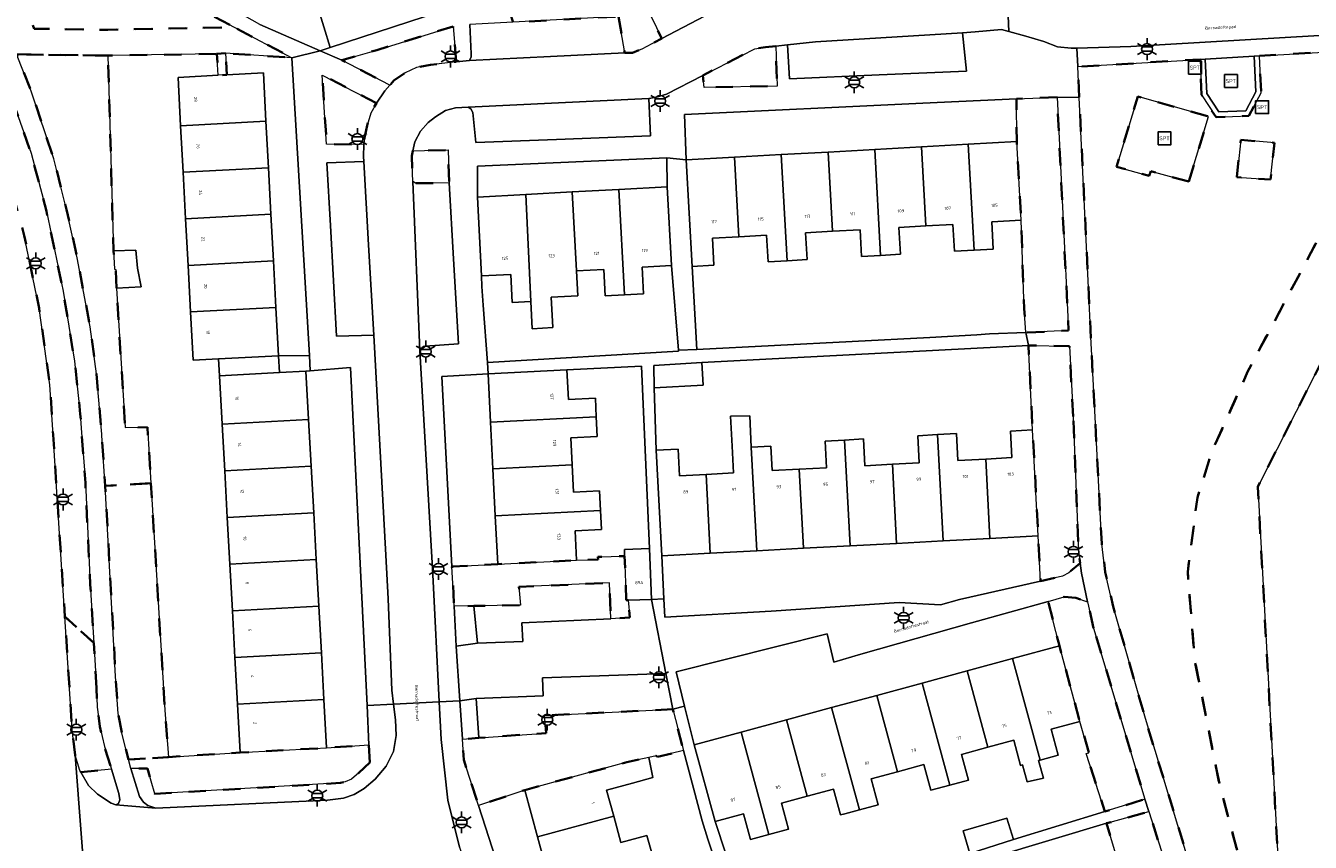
# Model space of a CAD drawing. Extents: x 105780 to 185197, y 477999 to 525027.
# Tile 107 of 256: x 106486 to 106635, y 479817 to 479911. Entities that reach past the tile are written whole.
import ezdxf
from ezdxf.enums import TextEntityAlignment as Align

# ---------------------------------------------------------------- set-up
doc = ezdxf.new("R2010")
doc.units = 0
doc.linetypes.add('XX-HIDDEN', pattern=[4, 2, -2])
for name, color, linetype, lineweight in [('B-GV-GR-HAAG_01-G', 252, 'GR-HAAG1', 13), ('B-GV-GR-MATERIAALGRENS-G', 252, 'XX-HIDDEN', 35), ('B-RO-IE-MEUBILAIR_WEGMEUBILAIR-S', 252, 'Continuous', 25), ('B-XX-KG-KADASTRAAL_BEBOUWING-G', 252, 'Continuous', 20), ('B1-WE-OG-BEBOUWING-T18', 7, 'Continuous', 18), ('B1-WE-OG-TERREIN_ERF-GV', 252, 'Continuous', 18), ('B1-WE-OG-TOPOGRAFIE-T18', 10, 'Continuous', 18), ('B1-WE-VH-VERHARDING_ASFALT-GV', 252, 'Continuous', 18), ('B1-WE-VH-VERHARDING_BETONSTRAATSTEEN-GV', 252, 'Continuous', 18), ('B1-WE-VH-VERHARDING_TEGEL-GV', 252, 'Continuous', 18), ('B1-WE-VH-VERHARDING_TEGEL_RUBBER-GV', 252, 'Continuous', 18)]:
    doc.layers.add(name, color=color, linetype=linetype, lineweight=lineweight)
doc.styles.add('NLCS-ISO', font='NLCS-ISO.ttf')
doc.styles.add('NLCS-ISO-M200-T18', font='NLCS-ISO.ttf', dxfattribs={"height": 0.36})
doc.linetypes.add('GR-HAAG1', pattern='A,6,[176,NLCS.shx,S=0.125,R=0,X=0,Y=0],-2', length=8)

# ---------------------------------------------------------------- blocks, each defined once
blk = doc.blocks.new('B-SIE-WEG_LICHTMAST-SO')
at = {"ltscale": 0.1}
for p, q in [((-1.1, 0.63), (-2.19, 1.27)), ((0, 1.27), (0, 2.53)), ((1.1, 0.63), (2.19, 1.27)), ((-1.1, -0.63), (-2.19, -1.27)), ((0, -1.27), (0, -2.53)), ((1.1, -0.63), (2.19, -1.27))]:
    blk.add_line(p, q, dxfattribs=at)
at = {"flags": 128}
for points in [[(-1.16, 0.5), (1.16, 0.5)], [(-1.16, -0.5), (1.16, -0.5)]]:
    blk.add_lwpolyline(points, dxfattribs=at)
at = {"ltscale": 0.1}
blk.add_circle((0, 0), 1.27, dxfattribs=at)
at = {"style": 'NLCS-ISO'}
blk.add_attdef('TYPE', text='', height=1.8, dxfattribs=at).set_placement((0, 2.53), align=Align.BOTTOM_CENTER)
blk = doc.blocks.new('SIE-WEG_SPEELTOESTEL-SO')
at = {"flags": 128}
blk.add_lwpolyline([(-0.75, -0.75), (0.75, -0.75), (0.75, 0.75), (-0.75, 0.75)], close=True, dxfattribs=at)
at = {"style": 'NLCS-ISO'}
blk.add_text('SPT', height=0.45, dxfattribs=at).set_placement((0, 0), align=Align.MIDDLE_CENTER)

msp = doc.modelspace()

# ---------------------------------------------------------------- linework, layer by layer
at = {"layer": 'B-GV-GR-HAAG_01-G', "flags": 128}
for points in [[(106538.43, 479844.16), (106536.13, 479844.126), (106536.38, 479839.51), (106538.82, 479839.835)], [(106538.7, 479833.42), (106536.78, 479833.16), (106537.085, 479828.713), (106538.98, 479828.85)]]:
    msp.add_lwpolyline(points, close=True, dxfattribs=at)
at = {"layer": 'B-GV-GR-MATERIAALGRENS-G', "flags": 128}
for points in [[(106492.297, 479952.42), (106491.267, 479955.77), (106480.339, 479943.543), (106471.494, 479936.691), (106474.54, 479931.57), (106478.17, 479924.37), (106481.24, 479917.74), (106484.32, 479910.79), (106485.362, 479908.161), (106495.98, 479908), (106508.616, 479908.223), (106509.615, 479908.276), (106517.3, 479907.76), (106510.604, 479911.304), (106495.972, 479911), (106487.412, 479911.13), (106487.087, 479911.951), (106483.973, 479918.978), (106480.871, 479925.676), (106477.172, 479933.014), (106475.429, 479935.944), (106482.393, 479941.339), (106489.961, 479949.807)], [(106498.46, 479932.36), (106492.297, 479952.42), (106489.961, 479949.807), (106482.393, 479941.339), (106475.429, 479935.944), (106477.172, 479933.014), (106480.871, 479925.676), (106483.973, 479918.978), (106487.087, 479911.951), (106487.412, 479911.13), (106495.972, 479911), (106510.604, 479911.304), (106492.4, 479920.94)], [(106477.516, 479920.438), (106474.865, 479919.147), (106478.01, 479912.38), (106481.53, 479902.71), (106484.65, 479893.04), (106486.27, 479887.14), (106487.99, 479878.69), (106489.25, 479869.83), (106489.623, 479864.012), (106490.976, 479842.931), (106494.323, 479839.889), (106493.93, 479846.64), (106493.36, 479858.43), (106492.927, 479864.29), (106492.77, 479866.42), (106492.11, 479872.57), (106490.79, 479880.67), (106488.84, 479889.95), (106487.07, 479896.68), (106484.52, 479903.87), (106481.88, 479910.39), (106478.64, 479918.13)], [(106555.19, 479912.54), (106555.909, 479908.315), (106556.81, 479908.32), (106557.91, 479908.77), (106560.22, 479909.98), (106558.35, 479913.8), (106560.008, 479914.683), (106558.039, 479918.863), (106542.38, 479913.65), (106542.951, 479911.872)], [(106536.38, 479907.298), (106536, 479911.39), (106527.15, 479908.65), (106523.11, 479907.47), (106528.68, 479904.58), (106529.13, 479905.1), (106530.45, 479906.01), (106531.75, 479906.62), (106533.37, 479906.93)], [(106573.43, 479909.118), (106572.23, 479908.99), (106571, 479908.79), (106564.96, 479905.708), (106565.12, 479904.3), (106573.59, 479904.47)], [(106644.615, 479902.263), (106642.997, 479903.136), (106645.015, 479906.834), (106643.436, 479907.647), (106641.817, 479908.359), (106640.889, 479908.548), (106640.245, 479908.6), (106632.382, 479908.137), (106629.532, 479907.969), (106629.738, 479903.687), (106628.312, 479901.013), (106624.509, 479900.858), (106622.821, 479903.438), (106622.65, 479907.564), (106608.47, 479906.73), (106608.642, 479903.15), (106609.661, 479881.894), (106610.01, 479874.61), (106610.23, 479870.456), (106611.24, 479851.36), (106611.66, 479848.07), (106612.57, 479844.1), (106616.3, 479831.1), (106621.2, 479814.97), (106625.47, 479801.93), (106625.94, 479801.04), (106626.44, 479800.45), (106627.51, 479799.89), (106629.01, 479799.7), (106630.13, 479799.68), (106631.15, 479800), (106633.72, 479801.402), (106641.227, 479805.497), (106645.138, 479808.017), (106647.887, 479810), (106649.365, 479811.286), (106651.389, 479812.756), (106650.799, 479813.983), (106643.278, 479813.57), (106643.416, 479811.576), (106631.898, 479810.92), (106631.75, 479813.642), (106627.615, 479813.291), (106624.888, 479823.543), (106622.016, 479837.905), (106621.218, 479848.118), (106622.335, 479856.736), (106624.005, 479861.998), (106628.205, 479871.407)], [(106496.98, 479881.03), (106496.9, 479883.19), (106496.75, 479883.24), (106496.62, 479885.36), (106495.98, 479908), (106485.362, 479908.161), (106487.06, 479903.88), (106489.68, 479896.03), (106491.18, 479890.15), (106492.41, 479884.53), (106493.91, 479876.56), (106494.65, 479871.08), (106495.26, 479864.09), (106495.32, 479863.189), (106495.66, 479858.09), (106500.96, 479858.395), (106500.56, 479864.89), (106497.97, 479864.86)], [(106509.615, 479908.276), (106508.616, 479908.223), (106508.749, 479905.725), (106509.748, 479905.778)], [(106527.12, 479902.49), (106520.84, 479905.75), (106521.34, 479897.72), (106525.66, 479897.71), (106525.68, 479898.26), (106526.03, 479899.91), (106526.45, 479901.32)], [(106644.907, 479888.527), (106644.81, 479888.58), (106645.75, 479890.57), (106645.905, 479890.485), (106650.658, 479899.803), (106651.311, 479903.589), (106646.609, 479906.012), (106645.015, 479906.834), (106642.997, 479903.136), (106644.615, 479902.263), (106628.205, 479871.407), (106624.005, 479861.998), (106622.335, 479856.736), (106621.218, 479848.118), (106622.016, 479837.905), (106624.888, 479823.543), (106627.615, 479813.291), (106631.75, 479813.642), (106629.336, 479857.999)], [(106606.06, 479903.2), (106601.34, 479902.98), (106601.38, 479898.041), (106601.889, 479888.912), (106602.248, 479878.637), (106602.434, 479875.892), (106607.396, 479876.1)], [(106621.346, 479893.404), (106616.939, 479894.591), (106616.731, 479894.046), (106612.955, 479895.114), (106615.425, 479903.273), (106623.624, 479900.944)], [(106626.906, 479893.901), (106627.381, 479898.246), (106631.287, 479897.881), (106630.829, 479893.621)], [(106531.331, 479896.95), (106531.21, 479896.39), (106531.332, 479893.388), (106531.63, 479893.19), (106535.55, 479893.25), (106535.45, 479897.06)], [(106607.93, 479866.14), (106607.49, 479874.31), (106602.73, 479874.385), (106603.229, 479864.577), (106603.876, 479852.289), (106604.151, 479847.059), (106606.68, 479847.63), (106607.41, 479848.01), (106608.739, 479849.109), (106608.56, 479850.55)], [(106500.96, 479858.395), (106495.66, 479858.09), (106496.87, 479835.97), (106497.15, 479831.7), (106497.62, 479829.26), (106498.364, 479826.352), (106503.01, 479826.64), (106502.58, 479832.09)], [(106556.321, 479844.828), (106556.092, 479844.82), (106555.907, 479849.945), (106552.79, 479849.87), (106552.85, 479849.55), (106550.32, 479849.47), (106541.185, 479849.009), (106535.881, 479848.741), (106536.13, 479844.126), (106538.43, 479844.16), (106543.84, 479844.24), (106543.64, 479846.37), (106554.14, 479846.84), (106554.307, 479842.675), (106556.497, 479842.809)], [(106610.3, 479841.6), (106609.602, 479844.649), (106608.23, 479845.1), (106606.88, 479845.21), (106605.029, 479844.693), (106606.334, 479839.525), (106608.708, 479830.765), (106609.76, 479827.11), (106609.45, 479827.03), (106611.59, 479820.319), (106616.257, 479821.749)], [(106494.63, 479834.61), (106494.323, 479839.889), (106490.976, 479842.931), (106491.82, 479829.78), (106492.16, 479826.87), (106492.72, 479825.09), (106492.836, 479824.888), (106496.379, 479825.22), (106495.56, 479827.87), (106495.05, 479830.2), (106494.72, 479832.41)], [(106561.48, 479832.19), (106546.62, 479831.46), (106546.8, 479829.42), (106538.98, 479828.85), (106537.085, 479828.713), (106537.25, 479826.31), (106538.958, 479821.01), (106544.315, 479822.812), (106556.151, 479826.034), (106558.699, 479826.599), (106559.56, 479826.79), (106559.7, 479826.65), (106562.744, 479827.391)], [(106526.35, 479826.02), (106526.25, 479828.06), (106521.342, 479827.704), (106511.315, 479827.152), (106503.01, 479826.64), (106498.364, 479826.352), (106498.63, 479825.31), (106500.58, 479825.31), (106501.4, 479822.38), (106522.95, 479823.64), (106523.49, 479823.75), (106524.21, 479824.08), (106525.06, 479824.79)], [(106620.18, 479809.41), (106616.709, 479820.33), (106611.815, 479818.954), (106612.87, 479815.36), (106613.21, 479815.17), (106614.39, 479811.413), (106618.188, 479799.815), (106619.88, 479795.11), (106622.33, 479795.82), (106623.26, 479796.52), (106623.76, 479797.49), (106623.66, 479798.69)]]:
    msp.add_lwpolyline(points, close=True, dxfattribs=at)
at = {"layer": 'B-XX-KG-KADASTRAAL_BEBOUWING-G', "flags": 128}
for points in [[(106514.006, 479906.004), (106509.748, 479905.778), (106508.749, 479905.725), (106504.106, 479905.478), (106504.404, 479899.877), (106514.304, 479900.403)], [(106514.304, 479900.403), (106504.404, 479899.877), (106504.691, 479894.475), (106514.591, 479895.001)], [(106579.495, 479896.82), (106574.073, 479896.517), (106574.742, 479884.213), (106577.07, 479884.343), (106576.896, 479887.449), (106580.008, 479887.623)], [(106584.916, 479897.122), (106579.495, 479896.82), (106580.008, 479887.623), (106583.223, 479887.802), (106583.395, 479884.711), (106585.601, 479884.834)], [(106590.338, 479897.425), (106584.916, 479897.122), (106585.601, 479884.834), (106587.893, 479884.961), (106587.72, 479888.074), (106590.85, 479888.248)], [(106595.759, 479897.727), (106590.338, 479897.425), (106590.85, 479888.248), (106593.982, 479888.423), (106594.156, 479885.31), (106596.445, 479885.438)], [(106601.38, 479898.041), (106595.759, 479897.727), (106596.445, 479885.438), (106598.656, 479885.562), (106598.479, 479888.722), (106601.889, 479888.912)], [(106568.652, 479896.215), (106563.03, 479895.901), (106563.72, 479883.543), (106566.269, 479883.685), (106566.093, 479886.831), (106569.166, 479887.002)], [(106574.073, 479896.517), (106568.652, 479896.215), (106569.166, 479887.002), (106572.378, 479887.181), (106572.55, 479884.09), (106574.742, 479884.213)], [(106514.591, 479895.001), (106504.691, 479894.475), (106504.978, 479889.073), (106514.878, 479889.6)], [(106549.838, 479892.185), (106544.431, 479891.9), (106545.024, 479879.481), (106545.191, 479876.323), (106547.56, 479876.448), (106547.374, 479879.973), (106550.473, 479880.136), (106550.32, 479883.04)], [(106555.245, 479892.47), (106549.838, 479892.185), (106550.32, 479883.04), (106553.486, 479883.207), (106553.647, 479880.155), (106555.888, 479880.273)], [(106560.851, 479892.765), (106555.245, 479892.47), (106555.888, 479880.273), (106558.103, 479880.39), (106557.94, 479883.479), (106561.331, 479883.657)], [(106544.431, 479891.9), (106538.824, 479891.604), (106539.307, 479882.445), (106542.703, 479882.624), (106542.875, 479879.367), (106545.024, 479879.481)], [(106514.878, 479889.6), (106504.978, 479889.073), (106505.265, 479883.672), (106515.165, 479884.198)], [(106496.98, 479881.03), (106499.81, 479881.19), (106499.42, 479883.33), (106499.2, 479885.45), (106496.62, 479885.36), (106496.75, 479883.24), (106496.9, 479883.19)], [(106515.165, 479884.198), (106505.265, 479883.672), (106505.552, 479878.27), (106515.452, 479878.796)], [(106515.452, 479878.796), (106505.552, 479878.27), (106505.85, 479872.669), (106508.798, 479872.826), (106515.75, 479873.195)], [(106515.75, 479873.195), (106508.798, 479872.826), (106508.907, 479870.846), (106515.855, 479871.229)], [(106518.934, 479871.399), (106515.855, 479871.229), (106508.907, 479870.846), (106509.216, 479865.235), (106519.243, 479865.787)], [(106549.218, 479871.562), (106540.069, 479871.1), (106540.353, 479865.477), (106552.622, 479866.097), (106552.512, 479868.277), (106549.392, 479868.12)], [(106564.865, 479872.403), (106559.288, 479872.05), (106559.344, 479869.481), (106565.003, 479869.777)], [(106519.243, 479865.787), (106509.216, 479865.235), (106509.514, 479859.823), (106519.542, 479860.375)], [(106552.622, 479866.097), (106540.353, 479865.477), (106540.627, 479860.054), (106549.812, 479860.518), (106549.653, 479863.666), (106552.737, 479863.822)], [(106570.598, 479862.59), (106570.408, 479866.222), (106568.2, 479866.17), (106568.36, 479862.696), (106568.524, 479859.591), (106565.344, 479859.423), (106565.826, 479850.285), (106571.233, 479850.57)], [(106592.196, 479864.037), (106589.901, 479863.916), (106590.067, 479860.768), (106586.971, 479860.605), (106587.454, 479851.424), (106592.862, 479851.709)], [(106597.783, 479861.207), (106594.564, 479861.038), (106594.4, 479864.153), (106592.196, 479864.037), (106592.862, 479851.709), (106598.269, 479851.994)], [(106603.229, 479864.577), (106600.664, 479864.441), (106600.826, 479861.367), (106597.783, 479861.207), (106598.269, 479851.994), (106603.876, 479852.289)], [(106565.344, 479859.423), (106562.26, 479859.261), (106562.096, 479862.365), (106559.575, 479862.233), (106560.219, 479849.99), (106565.826, 479850.285)], [(106576.157, 479860.024), (106573.019, 479859.859), (106572.87, 479862.709), (106570.598, 479862.59), (106571.233, 479850.57), (106576.64, 479850.855)], [(106581.401, 479863.415), (106579.163, 479863.298), (106579.327, 479860.191), (106576.157, 479860.024), (106576.64, 479850.855), (106582.047, 479851.139)], [(106586.971, 479860.605), (106583.783, 479860.437), (106583.62, 479863.532), (106581.401, 479863.415), (106582.047, 479851.139), (106587.454, 479851.424)], [(106519.542, 479860.375), (106509.514, 479859.823), (106509.813, 479854.411), (106519.84, 479854.963)], [(106549.812, 479860.518), (106540.627, 479860.054), (106540.901, 479854.631), (106553.119, 479855.248), (106553.004, 479857.534), (106549.971, 479857.381)], [(106519.84, 479854.963), (106509.813, 479854.411), (106510.111, 479848.999), (106520.138, 479849.551)], [(106553.119, 479855.248), (106540.901, 479854.631), (106541.185, 479849.009), (106550.32, 479849.47), (106550.149, 479852.86), (106553.232, 479853.016)], [(106558.801, 479850.834), (106555.879, 479850.729), (106555.907, 479849.945), (106556.092, 479844.82), (106556.321, 479844.828), (106559.014, 479844.926)], [(106520.138, 479849.551), (106510.111, 479848.999), (106510.409, 479843.587), (106520.436, 479844.139)], [(106520.436, 479844.139), (106510.409, 479843.587), (106510.708, 479838.175), (106520.735, 479838.727)], [(106520.735, 479838.727), (106510.708, 479838.175), (106511.006, 479832.763), (106521.033, 479833.315)], [(106606.334, 479839.525), (106600.896, 479838.051), (106604.087, 479826.274), (106606.196, 479826.846), (106605.379, 479829.863), (106608.708, 479830.765)], [(106600.896, 479838.051), (106595.651, 479836.63), (106598.048, 479827.783), (106601.039, 479828.594), (106601.833, 479825.663), (106602.043, 479825.72), (106602.58, 479823.75), (106604.47, 479824.19), (106603.905, 479826.225), (106604.087, 479826.274)], [(106595.651, 479836.63), (106590.406, 479835.208), (106593.612, 479823.379), (106595.771, 479823.964), (106594.962, 479826.947), (106598.048, 479827.783)], [(106590.406, 479835.208), (106585.161, 479833.787), (106587.562, 479824.927), (106590.612, 479825.754), (106591.417, 479822.784), (106593.612, 479823.379)], [(106521.033, 479833.315), (106511.006, 479832.763), (106511.315, 479827.152), (106521.342, 479827.704)], [(106585.161, 479833.787), (106579.916, 479832.366), (106583.129, 479820.508), (106585.318, 479821.101), (106584.506, 479824.099), (106587.562, 479824.927)], [(106579.916, 479832.366), (106574.671, 479830.944), (106577.069, 479822.096), (106580.14, 479822.928), (106580.955, 479819.919), (106581.445, 479820.052), (106583.129, 479820.508)], [(106569.426, 479829.523), (106563.988, 479828.049), (106566.398, 479819.154), (106569.707, 479820.051), (106570.517, 479817.065), (106572.645, 479817.642)], [(106574.671, 479830.944), (106569.426, 479829.523), (106572.645, 479817.642), (106574.919, 479818.258), (106574.097, 479821.291), (106577.069, 479822.096)], [(106556.808, 479823.62), (106559.185, 479824.261), (106558.699, 479826.599), (106556.151, 479826.034), (106544.315, 479822.812), (106545.792, 479817.384), (106554.634, 479819.79), (106553.813, 479822.805)], [(106554.634, 479819.79), (106545.792, 479817.384), (106547.218, 479812.148), (106559.085, 479815.378), (106558.497, 479817.539), (106555.471, 479816.716)], [(106595.93, 479815.43), (106600.992, 479817.063), (106600.23, 479819.55), (106595.16, 479818.07)]]:
    msp.add_lwpolyline(points, close=True, dxfattribs=at)
at = {"layer": 'B1-WE-OG-TERREIN_ERF-GV', "flags": 128}
for points in [[(106563.582, 479922.622), (106561.768, 479927.306), (106556.44, 479925.563), (106551.301, 479923.881), (106546.162, 479922.2), (106541.024, 479920.519), (106535.885, 479918.837), (106530.747, 479917.156), (106525.608, 479915.475), (106520.279, 479913.731), (106521.75, 479908.95)], [(106508.907, 479870.846), (106508.798, 479872.826), (106505.85, 479872.669), (106505.552, 479878.27), (106505.265, 479883.672), (106504.978, 479889.073), (106504.691, 479894.475), (106504.404, 479899.877), (106504.106, 479905.478), (106508.749, 479905.725), (106508.616, 479908.223), (106495.98, 479908), (106496.62, 479885.36), (106499.2, 479885.45), (106499.42, 479883.33), (106499.81, 479881.19), (106496.98, 479881.03), (106497.97, 479864.86), (106500.56, 479864.89), (106500.96, 479858.395), (106502.58, 479832.09), (106503.01, 479826.64), (106511.315, 479827.152), (106511.006, 479832.763), (106510.708, 479838.175), (106510.409, 479843.587), (106510.111, 479848.999), (106509.813, 479854.411), (106509.514, 479859.823), (106509.216, 479865.235)], [(106517.3, 479907.76), (106509.615, 479908.276), (106509.748, 479905.778), (106514.006, 479906.004), (106514.304, 479900.403), (106514.591, 479895.001), (106514.878, 479889.6), (106515.165, 479884.198), (106515.452, 479878.796), (106515.75, 479873.195), (106519.34, 479873.23)], [(106601.34, 479902.98), (106590.499, 479902.476), (106562.83, 479901.19), (106563.03, 479895.901), (106568.652, 479896.215), (106574.073, 479896.517), (106579.495, 479896.82), (106584.916, 479897.122), (106590.338, 479897.425), (106595.759, 479897.727), (106601.38, 479898.041)], [(106560.79, 479896.14), (106538.82, 479895.19), (106538.824, 479891.604), (106544.431, 479891.9), (106549.838, 479892.185), (106555.245, 479892.47), (106560.851, 479892.765)], [(106601.889, 479888.912), (106598.479, 479888.722), (106598.656, 479885.562), (106596.445, 479885.438), (106594.156, 479885.31), (106593.982, 479888.423), (106590.85, 479888.248), (106587.72, 479888.074), (106587.893, 479884.961), (106585.601, 479884.834), (106583.395, 479884.711), (106583.223, 479887.802), (106580.008, 479887.623), (106576.896, 479887.449), (106577.07, 479884.343), (106574.742, 479884.213), (106572.55, 479884.09), (106572.378, 479887.181), (106569.166, 479887.002), (106566.093, 479886.831), (106566.269, 479883.685), (106563.72, 479883.543), (106564.26, 479873.93), (106591.294, 479875.321), (106596.737, 479875.601), (106598.23, 479875.72), (106602.434, 479875.892), (106602.248, 479878.637)], [(106561.331, 479883.657), (106557.94, 479883.479), (106558.103, 479880.39), (106555.888, 479880.273), (106553.647, 479880.155), (106553.486, 479883.207), (106550.32, 479883.04), (106550.473, 479880.136), (106547.374, 479879.973), (106547.56, 479876.448), (106545.191, 479876.323), (106545.024, 479879.481), (106542.875, 479879.367), (106542.703, 479882.624), (106539.307, 479882.445), (106539.354, 479881.23), (106539.515, 479879.064), (106540.01, 479872.4), (106562.16, 479873.74), (106562.153, 479873.819)], [(106602.73, 479874.385), (106564.865, 479872.403), (106565.003, 479869.777), (106559.344, 479869.481), (106559.575, 479862.233), (106562.096, 479862.365), (106562.26, 479859.261), (106565.344, 479859.423), (106568.524, 479859.591), (106568.36, 479862.696), (106568.2, 479866.17), (106570.408, 479866.222), (106570.598, 479862.59), (106572.87, 479862.709), (106573.019, 479859.859), (106576.157, 479860.024), (106579.327, 479860.191), (106579.163, 479863.298), (106581.401, 479863.415), (106583.62, 479863.532), (106583.783, 479860.437), (106586.971, 479860.605), (106590.067, 479860.768), (106589.901, 479863.916), (106592.196, 479864.037), (106594.4, 479864.153), (106594.564, 479861.038), (106597.783, 479861.207), (106600.826, 479861.367), (106600.664, 479864.441), (106603.229, 479864.577)], [(106519.34, 479873.23), (106515.75, 479873.195), (106515.855, 479871.229), (106518.934, 479871.399), (106519.446, 479871.44)], [(106524.1, 479871.81), (106519.446, 479871.44), (106518.934, 479871.399), (106519.243, 479865.787), (106519.542, 479860.375), (106519.84, 479854.963), (106520.138, 479849.551), (106520.436, 479844.139), (106520.735, 479838.727), (106521.033, 479833.315), (106521.342, 479827.704), (106526.25, 479828.06), (106526.025, 479832.631)], [(106557.87, 479872), (106549.218, 479871.562), (106549.392, 479868.12), (106552.512, 479868.277), (106552.622, 479866.097), (106552.737, 479863.822), (106549.653, 479863.666), (106549.812, 479860.518), (106549.971, 479857.381), (106553.004, 479857.534), (106553.119, 479855.248), (106553.232, 479853.016), (106550.149, 479852.86), (106550.32, 479849.47), (106552.85, 479849.55), (106552.79, 479849.87), (106555.907, 479849.945), (106555.879, 479850.729), (106558.801, 479850.834)], [(106540.353, 479865.477), (106540.069, 479871.1), (106534.69, 479870.79), (106535.881, 479848.741), (106541.185, 479849.009), (106540.901, 479854.631), (106540.627, 479860.054)], [(106603.876, 479852.289), (106598.269, 479851.994), (106592.862, 479851.709), (106587.454, 479851.424), (106582.047, 479851.139), (106576.64, 479850.855), (106571.233, 479850.57), (106565.826, 479850.285), (106560.219, 479849.99), (106560.451, 479844.993), (106560.55, 479842.86), (106572.92, 479843.56), (106587.74, 479844.55), (106592.53, 479844.28), (106594.73, 479844.93), (106604.151, 479847.059)], [(106595.651, 479836.63), (106600.896, 479838.051), (106606.334, 479839.525), (106605.029, 479844.693), (106596.13, 479842.21), (106583.3, 479838.56), (106580.17, 479837.63), (106579.384, 479840.949), (106561.87, 479836.53), (106562.862, 479832.556), (106563.988, 479828.049), (106569.426, 479829.523), (106574.671, 479830.944), (106579.916, 479832.366), (106585.161, 479833.787), (106590.406, 479835.208)], [(106545.792, 479817.384), (106544.315, 479822.812), (106538.958, 479821.01), (106546.598, 479797.303), (106552.252, 479779.76), (106553.901, 479780.122), (106555.82, 479780.543), (106554.343, 479785.971), (106552.917, 479791.207), (106551.493, 479796.442), (106550.068, 479801.677), (106548.643, 479806.913), (106547.218, 479812.148)]]:
    msp.add_lwpolyline(points, close=True, dxfattribs=at)
for points in [[(106513.61, 479911.63), (106520.593, 479908.572), (106521.75, 479908.95), (106520.279, 479913.731)], [(106644.907, 479888.527), (106629.336, 479857.999), (106631.75, 479813.642), (106631.898, 479810.92), (106643.416, 479811.576)], [(106595.93, 479815.43), (106595.16, 479818.07), (106600.23, 479819.55), (106600.992, 479817.063), (106611.59, 479820.319), (106609.45, 479827.03), (106609.76, 479827.11), (106608.708, 479830.765), (106605.379, 479829.863), (106606.196, 479826.846), (106604.087, 479826.274), (106603.905, 479826.225), (106604.47, 479824.19), (106602.58, 479823.75), (106602.043, 479825.72), (106601.833, 479825.663), (106601.039, 479828.594), (106598.048, 479827.783), (106594.962, 479826.947), (106595.771, 479823.964), (106593.612, 479823.379), (106591.417, 479822.784), (106590.612, 479825.754), (106587.562, 479824.927), (106584.506, 479824.099), (106585.318, 479821.101), (106583.129, 479820.508), (106581.445, 479820.052), (106580.955, 479819.919), (106580.14, 479822.928), (106577.069, 479822.096), (106574.097, 479821.291), (106574.919, 479818.258), (106572.645, 479817.642), (106570.517, 479817.065), (106569.707, 479820.051), (106566.398, 479819.154), (106570.13, 479807.91)], [(106568.47, 479808.32), (106565.573, 479817.124), (106564.89, 479819.25), (106562.744, 479827.391), (106559.7, 479826.65), (106559.56, 479826.79), (106558.699, 479826.599), (106559.185, 479824.261), (106556.808, 479823.62), (106553.813, 479822.805), (106554.634, 479819.79), (106555.471, 479816.716), (106558.497, 479817.539), (106559.085, 479815.378)], [(106612.87, 479815.36), (106611.815, 479818.954), (106578.736, 479809.03)]]:
    msp.add_lwpolyline(points, dxfattribs=at)
at = {"layer": 'B1-WE-VH-VERHARDING_ASFALT-GV', "flags": 128}
for points in [[(106565.17, 479912.569), (106560.22, 479909.98), (106557.91, 479908.77), (106556.81, 479908.32), (106555.909, 479908.315), (106547.325, 479907.897), (106537.9, 479907.439), (106536.38, 479907.298), (106533.37, 479906.93), (106531.75, 479906.62), (106530.45, 479906.01), (106529.13, 479905.1), (106528.68, 479904.58), (106528.1, 479903.91), (106527.12, 479902.49), (106526.45, 479901.32), (106526.03, 479899.91), (106525.68, 479898.26), (106525.66, 479897.71), (106525.62, 479896.31), (106525.655, 479895.704), (106526.213, 479886.056), (106526.82, 479875.56), (106528.214, 479850.052), (106528.49, 479845), (106528.92, 479834.39), (106529.113, 479832.782), (106534.409, 479833.043), (106533.66, 479847.83), (106532.133, 479873.745), (106531.332, 479893.388), (106531.21, 479896.39), (106531.331, 479896.95), (106531.56, 479898.01), (106532.23, 479899.26), (106533.11, 479900.24), (106533.97, 479900.89), (106535.14, 479901.64), (106536.3, 479901.93), (106537.751, 479902.019), (106558.73, 479903.03), (106559.59, 479903.18), (106560.76, 479903.55), (106564.96, 479905.708), (106571, 479908.79), (106572.23, 479908.99), (106573.43, 479909.118), (106574.79, 479909.26), (106578.03, 479909.61), (106595.103, 479910.659), (106596.58, 479910.75), (106599.6, 479911.03), (106600.473, 479910.799), (106600.291, 479915.348)], [(106600.291, 479915.348), (106600.473, 479910.799), (106602.44, 479910.28), (106604.51, 479909.65), (106606.12, 479909.04), (106607.7, 479908.86), (106608.367, 479908.88), (106614.63, 479909.07), (106636.494, 479910.35), (106640.399, 479910.408), (106641.098, 479910.361), (106641.998, 479910.069), (106650.099, 479906.048), (106661.788, 479900.095), (106668.283, 479896.859), (106669.787, 479899.826), (106653.857, 479907.765), (106652.78, 479908.302), (106648.627, 479910.372), (106648.258, 479910.607), (106647.653, 479911.119), (106647.363, 479911.443), (106646.937, 479912.117)], [(106484.52, 479903.87), (106487.07, 479896.68), (106488.84, 479889.95), (106490.79, 479880.67), (106492.11, 479872.57), (106492.77, 479866.42), (106492.927, 479864.29), (106493.36, 479858.43), (106493.93, 479846.64), (106494.323, 479839.889), (106494.63, 479834.61), (106494.72, 479832.41), (106495.05, 479830.2), (106495.56, 479827.87), (106496.379, 479825.22), (106497.22, 479822.39), (106497.36, 479821.66), (106497.2, 479821.24), (106496.9, 479821.08), (106501.54, 479820.7), (106500.61, 479821), (106500.08, 479821.41), (106499.62, 479822.07), (106498.63, 479825.31), (106498.364, 479826.352), (106497.62, 479829.26), (106497.15, 479831.7), (106496.87, 479835.97), (106495.66, 479858.09), (106495.32, 479863.189), (106495.26, 479864.09), (106494.65, 479871.08), (106493.91, 479876.56), (106492.41, 479884.53), (106491.18, 479890.15), (106489.68, 479896.03), (106487.06, 479903.88), (106485.362, 479908.161)], [(106621.2, 479814.97), (106616.3, 479831.1), (106612.57, 479844.1), (106611.66, 479848.07), (106611.24, 479851.36), (106610.23, 479870.456), (106610.01, 479874.61), (106609.661, 479881.894), (106608.642, 479903.15), (106606.06, 479903.2), (106607.396, 479876.1), (106602.434, 479875.892), (106602.73, 479874.385), (106607.49, 479874.31), (106607.93, 479866.14), (106608.56, 479850.55), (106608.739, 479849.109), (106608.88, 479847.97), (106609.602, 479844.649), (106610.3, 479841.6), (106616.257, 479821.749), (106616.709, 479820.33), (106620.18, 479809.41)], [(106485.12, 479805.51), (106493.29, 479805), (106493.56, 479808.68), (106492.16, 479826.87), (106491.82, 479829.78), (106490.976, 479842.931), (106489.623, 479864.012), (106489.25, 479869.83), (106487.99, 479878.69), (106486.27, 479887.14)], [(106536.74, 479816.17), (106535.4, 479821.65), (106534.63, 479828.68), (106534.409, 479833.043), (106529.113, 479832.782), (106529.33, 479830.97), (106529.41, 479829.13), (106529.09, 479827.29), (106528.25, 479825.59), (106526.97, 479824.06), (106525.68, 479822.98), (106524.52, 479822.28), (106523.3, 479821.85), (106521.44, 479821.62), (106501.54, 479820.7), (106496.9, 479821.08), (106496.34, 479821.28), (106494.78, 479822.32), (106493.72, 479823.34), (106492.836, 479824.888), (106492.72, 479825.09), (106492.16, 479826.87), (106493.56, 479808.68)]]:
    msp.add_lwpolyline(points, dxfattribs=at)
at = {"layer": 'B1-WE-VH-VERHARDING_BETONSTRAATSTEEN-GV', "flags": 128}
for points in [[(106571.232, 479915.718), (106569.05, 479919.5), (106560.86, 479915.14), (106560.008, 479914.683), (106558.35, 479913.8), (106560.22, 479909.98), (106565.17, 479912.569)], [(106555.19, 479912.54), (106542.951, 479911.872), (106537.96, 479911.6), (106538.12, 479908.2), (106538.1, 479907.85), (106537.9, 479907.439), (106547.325, 479907.897), (106555.909, 479908.315)], [(106595.103, 479910.659), (106578.03, 479909.61), (106574.79, 479909.26), (106575.03, 479905.31), (106585.447, 479905.766), (106595.57, 479906.21)], [(106558.73, 479903.03), (106537.751, 479902.019), (106538.05, 479901.82), (106538.3, 479901.41), (106538.64, 479897.91), (106548.003, 479898.27), (106558.91, 479898.69)], [(106525.655, 479895.704), (106521.37, 479895.56), (106521.778, 479888.317), (106522.5, 479875.48), (106526.82, 479875.56), (106526.213, 479886.056)], [(106535.55, 479893.25), (106531.63, 479893.19), (106531.332, 479893.388), (106532.133, 479873.745), (106532.76, 479874.29), (106536.64, 479874.59), (106536.065, 479884.436)]]:
    msp.add_lwpolyline(points, close=True, dxfattribs=at)
at = {"layer": 'B1-WE-VH-VERHARDING_TEGEL-GV', "flags": 128}
for points in [[(106501.145, 479931.256), (106504.85, 479932.44), (106508.199, 479933.512), (106507.629, 479935.276), (106504.863, 479934.488), (106500.58, 479933.09), (106498.46, 479932.36), (106492.4, 479920.94), (106510.604, 479911.304), (106517.3, 479907.76), (106520.593, 479908.572), (106513.61, 479911.63), (106505.844, 479916.016)], [(106539.307, 479882.445), (106538.824, 479891.604), (106538.82, 479895.19), (106560.79, 479896.14), (106563.03, 479895.901), (106562.83, 479901.19), (106590.499, 479902.476), (106601.34, 479902.98), (106606.06, 479903.2), (106608.642, 479903.15), (106608.47, 479906.73), (106608.367, 479908.88), (106607.7, 479908.86), (106606.12, 479909.04), (106604.51, 479909.65), (106602.44, 479910.28), (106600.473, 479910.799), (106599.6, 479911.03), (106596.58, 479910.75), (106595.103, 479910.659), (106595.57, 479906.21), (106585.447, 479905.766), (106575.03, 479905.31), (106574.79, 479909.26), (106573.43, 479909.118), (106573.59, 479904.47), (106565.12, 479904.3), (106564.96, 479905.708), (106560.76, 479903.55), (106559.59, 479903.18), (106558.73, 479903.03), (106558.91, 479898.69), (106548.003, 479898.27), (106538.64, 479897.91), (106538.3, 479901.41), (106538.05, 479901.82), (106537.751, 479902.019), (106536.3, 479901.93), (106535.14, 479901.64), (106533.97, 479900.89), (106533.11, 479900.24), (106532.23, 479899.26), (106531.56, 479898.01), (106531.331, 479896.95), (106535.45, 479897.06), (106535.55, 479893.25), (106536.065, 479884.436), (106536.64, 479874.59), (106532.76, 479874.29), (106532.133, 479873.745), (106533.66, 479847.83), (106534.409, 479833.043), (106536.78, 479833.16), (106536.38, 479839.51), (106536.13, 479844.126), (106535.881, 479848.741), (106534.69, 479870.79), (106540.069, 479871.1), (106540.01, 479872.4), (106539.515, 479879.064), (106539.354, 479881.23)], [(106608.367, 479908.88), (106608.47, 479906.73), (106622.65, 479907.564), (106623.249, 479907.599), (106628.933, 479907.934), (106629.532, 479907.969), (106632.382, 479908.137), (106640.245, 479908.6), (106640.889, 479908.548), (106641.817, 479908.359), (106643.436, 479907.647), (106645.015, 479906.834), (106646.609, 479906.012), (106651.311, 479903.589), (106654.465, 479901.964), (106667.334, 479894.984), (106668.283, 479896.859), (106661.788, 479900.095), (106650.099, 479906.048), (106641.998, 479910.069), (106641.098, 479910.361), (106640.399, 479910.408), (106636.494, 479910.35), (106614.63, 479909.07)], [(106526.82, 479875.56), (106522.5, 479875.48), (106521.778, 479888.317), (106521.37, 479895.56), (106525.655, 479895.704), (106525.62, 479896.31), (106525.66, 479897.71), (106521.34, 479897.72), (106520.84, 479905.75), (106527.12, 479902.49), (106528.1, 479903.91), (106528.68, 479904.58), (106523.11, 479907.47), (106520.593, 479908.572), (106517.3, 479907.76), (106519.34, 479873.23), (106519.446, 479871.44), (106524.1, 479871.81), (106526.025, 479832.631), (106529.113, 479832.782), (106528.92, 479834.39), (106528.49, 479845), (106528.214, 479850.052)], [(106623.249, 479907.599), (106622.65, 479907.564), (106622.821, 479903.438), (106624.509, 479900.858), (106628.312, 479901.013), (106629.738, 479903.687), (106629.532, 479907.969), (106628.933, 479907.934), (106629.131, 479903.823), (106627.944, 479901.599), (106624.825, 479901.471), (106623.414, 479903.628)], [(106629.131, 479903.823), (106628.933, 479907.934), (106623.249, 479907.599), (106623.414, 479903.628), (106624.825, 479901.471), (106627.944, 479901.599)], [(106631.287, 479897.881), (106627.381, 479898.246), (106626.906, 479893.901), (106630.829, 479893.621)], [(106563.03, 479895.901), (106560.79, 479896.14), (106560.851, 479892.765), (106561.331, 479883.657), (106562.153, 479873.819), (106564.26, 479873.93), (106563.72, 479883.543)], [(106602.73, 479874.385), (106602.434, 479875.892), (106598.23, 479875.72), (106596.737, 479875.601), (106591.294, 479875.321), (106564.26, 479873.93), (106562.153, 479873.819), (106562.16, 479873.74), (106540.01, 479872.4), (106540.069, 479871.1), (106549.218, 479871.562), (106557.87, 479872), (106558.801, 479850.834), (106559.014, 479844.926), (106560.451, 479844.993), (106560.219, 479849.99), (106559.575, 479862.233), (106559.344, 479869.481), (106559.288, 479872.05), (106564.865, 479872.403)], [(106605.029, 479844.693), (106606.88, 479845.21), (106608.23, 479845.1), (106609.602, 479844.649), (106608.88, 479847.97), (106608.739, 479849.109), (106607.41, 479848.01), (106606.68, 479847.63), (106604.151, 479847.059), (106594.73, 479844.93), (106592.53, 479844.28), (106587.74, 479844.55), (106572.92, 479843.56), (106560.55, 479842.86), (106560.451, 479844.993), (106559.014, 479844.926), (106560.676, 479836.344), (106561.48, 479832.19), (106562.862, 479832.556), (106561.87, 479836.53), (106579.384, 479840.949), (106580.17, 479837.63), (106583.3, 479838.56), (106596.13, 479842.21)], [(106538.43, 479844.16), (106538.82, 479839.835), (106544.09, 479840.059), (106543.998, 479842.192), (106554.307, 479842.675), (106554.14, 479846.84), (106543.64, 479846.37), (106543.84, 479844.24)], [(106559.014, 479844.926), (106556.321, 479844.828), (106556.497, 479842.809), (106554.307, 479842.675), (106543.998, 479842.192), (106544.09, 479840.059), (106538.82, 479839.835), (106536.38, 479839.51), (106536.78, 479833.16), (106538.7, 479833.42), (106546.464, 479833.727), (106546.395, 479835.815), (106560.676, 479836.344)], [(106560.676, 479836.344), (106546.395, 479835.815), (106546.464, 479833.727), (106538.7, 479833.42), (106538.98, 479828.85), (106546.8, 479829.42), (106546.62, 479831.46), (106561.48, 479832.19)], [(106498.63, 479825.31), (106499.62, 479822.07), (106500.08, 479821.41), (106500.61, 479821), (106501.54, 479820.7), (106521.44, 479821.62), (106523.3, 479821.85), (106524.52, 479822.28), (106525.68, 479822.98), (106526.97, 479824.06), (106528.25, 479825.59), (106529.09, 479827.29), (106529.41, 479829.13), (106529.33, 479830.97), (106529.113, 479832.782), (106526.025, 479832.631), (106526.25, 479828.06), (106526.35, 479826.02), (106525.06, 479824.79), (106524.21, 479824.08), (106523.49, 479823.75), (106522.95, 479823.64), (106501.4, 479822.38), (106500.58, 479825.31)], [(106496.379, 479825.22), (106492.836, 479824.888), (106493.72, 479823.34), (106494.78, 479822.32), (106496.34, 479821.28), (106496.9, 479821.08), (106497.2, 479821.24), (106497.36, 479821.66), (106497.22, 479822.39)]]:
    msp.add_lwpolyline(points, close=True, dxfattribs=at)
for points in [[(106563.582, 479922.622), (106521.75, 479908.95), (106520.593, 479908.572), (106523.11, 479907.47), (106527.15, 479908.65), (106536, 479911.39), (106536.38, 479907.298), (106537.9, 479907.439), (106538.1, 479907.85), (106538.12, 479908.2), (106537.96, 479911.6)], [(106538.958, 479821.01), (106537.25, 479826.31), (106537.085, 479828.713), (106536.78, 479833.16), (106534.409, 479833.043), (106534.63, 479828.68), (106535.4, 479821.65), (106536.74, 479816.17), (106538.961, 479809.336), (106552.997, 479766.151)], [(106570.13, 479807.91), (106566.398, 479819.154), (106563.988, 479828.049), (106562.862, 479832.556), (106561.48, 479832.19), (106562.744, 479827.391), (106564.89, 479819.25), (106565.573, 479817.124), (106568.47, 479808.32)], [(106555.943, 479756.796), (106559.639, 479753.478), (106560.612, 479754.622), (106558.291, 479761.538), (106556.52, 479766.59), (106554.45, 479772.94), (106552.252, 479779.76), (106546.598, 479797.303), (106538.958, 479821.01)], [(106578.736, 479809.03), (106611.815, 479818.954), (106616.709, 479820.33), (106616.257, 479821.749), (106611.59, 479820.319), (106600.992, 479817.063), (106595.93, 479815.43)]]:
    msp.add_lwpolyline(points, dxfattribs=at)
at = {"layer": 'B1-WE-VH-VERHARDING_TEGEL_RUBBER-GV', "flags": 128}
msp.add_lwpolyline([(106623.624, 479900.944), (106615.425, 479903.273), (106612.955, 479895.114), (106616.731, 479894.046), (106616.939, 479894.591), (106621.346, 479893.404)], close=True, dxfattribs=at)

# ---------------------------------------------------------------- block references
at = {"layer": 'B-RO-IE-MEUBILAIR_WEGMEUBILAIR-S', "xscale": 0.5, "yscale": 0.5, "zscale": 0.5}
for p in [(106616.503, 479908.757), (106535.706, 479907.906), (106582.536, 479904.906), (106560.026, 479902.736), (106524.916, 479898.326), (106487.606, 479883.906), (106532.836, 479873.676), (106490.766, 479856.516), (106607.966, 479850.446), (106534.316, 479848.456), (106588.266, 479842.786), (106559.886, 479835.886), (106492.306, 479829.816), (106546.926, 479830.966), (106520.256, 479822.155), (106536.996, 479819.056)]:
    msp.add_blockref('B-SIE-WEG_LICHTMAST-SO', p, dxfattribs=at)
at = {"layer": 'B-RO-IE-MEUBILAIR_WEGMEUBILAIR-S'}
for p in [(106622.051, 479906.616), (106626.234, 479905.057), (106629.843, 479902.023), (106618.525, 479898.414)]:
    msp.add_blockref('SIE-WEG_SPEELTOESTEL-SO', p, dxfattribs=at)

# ---------------------------------------------------------------- texts
at = {"layer": 'B1-WE-OG-BEBOUWING-T18', "style": 'NLCS-ISO-M200-T18'}
for s, rotation, p in [('28', 273, (106506.145, 479902.925)), ('26', 273, (106506.434, 479897.488)), ('24', 273, (106506.719, 479892.122)), ('105', 3.2, (106598.792, 479890.642)), ('115', 3.2, (106571.689, 479889.045)), ('113', 3.2, (106577.109, 479889.363)), ('111', 3.2, (106582.342, 479889.655)), ('109', 3.2, (106587.951, 479889.989)), ('107', 3.2, (106593.373, 479890.291)), ('117', 3.2, (106566.267, 479888.743)), ('22', 273, (106507.007, 479886.721)), ('125', 3, (106542.029, 479884.49)), ('123', 3, (106547.435, 479884.789)), ('121', 3, (106552.653, 479885.066)), ('119', 3, (106558.247, 479885.397)), ('20', 273, (106507.297, 479881.26)), ('18', 273, (106507.581, 479875.918)), ('16', 273.1, (106510.953, 479868.256)), ('127', 272.9, (106547.47, 479868.473)), ('14', 273.1, (106511.249, 479862.88)), ('129', 272.9, (106547.78, 479863.051)), ('101', 3, (106595.448, 479859.183)), ('103', 3, (106600.668, 479859.457)), ('91', 3, (106568.581, 479857.692)), ('93', 3, (106573.801, 479857.998)), ('95', 3, (106579.208, 479858.282)), ('97', 3, (106584.614, 479858.579)), ('99', 3, (106590.021, 479858.863)), ('12', 273.1, (106511.548, 479857.468)), ('131', 272.9, (106548.064, 479857.44)), ('89', 3, (106562.987, 479857.397)), ('10', 273.1, (106511.849, 479851.996)), ('133', 272.9, (106548.278, 479852.203)), ('8', 273.1, (106512.135, 479846.81)), ('89A', 2.1, (106557.598, 479846.876)), ('6', 273.1, (106512.435, 479841.363)), ('4', 273.1, (106512.732, 479835.987)), ('73', 15.2, (106605.157, 479831.771)), ('2', 273.1, (106513.03, 479830.575)), ('75', 15.2, (106599.935, 479830.263)), ('77', 15.2, (106594.69, 479828.842)), ('79', 15.2, (106589.449, 479827.407)), ('81', 15.2, (106584.023, 479825.937)), ('83', 15.2, (106578.956, 479824.576)), ('85', 15.2, (106573.71, 479823.155)), ('1', 285.2, (106552.246, 479821.328)), ('87', 15.2, (106568.478, 479821.686))]:
    msp.add_text(s, height=0.36, rotation=rotation, dxfattribs=at).set_placement(p, align=Align.MIDDLE)
at = {"layer": 'B1-WE-OG-TOPOGRAFIE-T18', "style": 'NLCS-ISO-M200-T18'}
for s, rotation, p in [('Bernadottepad', 3.2, (106625.029, 479911.234)), ('Bernadottestraat', 16, (106589.167, 479841.789)), ('Bernadottestraat', 271.7, (106531.83, 479832.912))]:
    msp.add_text(s, height=0.36, rotation=rotation, dxfattribs=at).set_placement(p, align=Align.MIDDLE)

doc.saveas('drawing.dxf')
